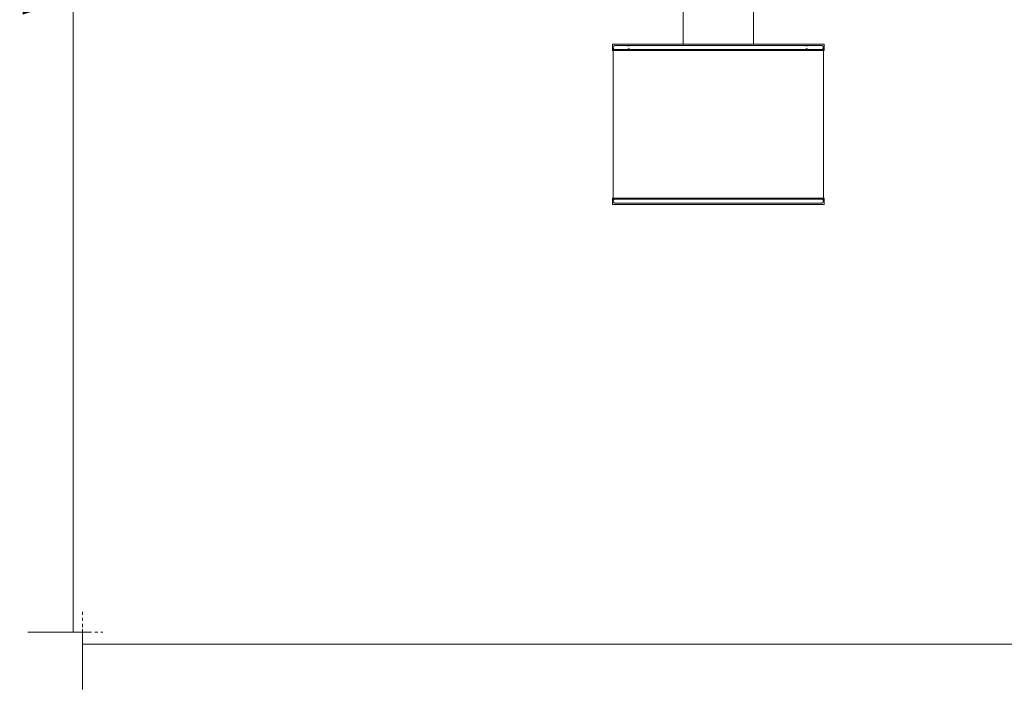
# Model space of a CAD drawing. Header units: millimetres. Extents: x 5395 to 10097, y 458 to 7363.
# Tile 1 of 10: x 5432 to 6408, y 458 to 1125. Entities that reach past the tile are written whole.
import ezdxf

# ---------------------------------------------------------------- set-up
doc = ezdxf.new("R2010")
doc.units = ezdxf.units.MM
doc.linetypes.add('Dash', pattern=[6, 3, -3])
doc.layers.add('A-ANNO-DIMS', color=7, linetype='Dash', lineweight=9, true_color=0xd2d2d2)
doc.layers.add('A-ANNO-DIMS-15', color=7, linetype='Continuous', lineweight=9)
doc.layers.add('E-LITE-EQPM', color=7, linetype='Continuous', lineweight=20)
doc.styles.add('Arial Narrow', font='ARIALN.TTF', dxfattribs={"height": 33})
doc.dimstyles.new('FARO_-_2_2mm_Arial_Narrow_mm_Inch_Left', dxfattribs={"dimscale": 304.8, "dimtxt": 33.773222, "dimasz": 0, "dimexe": 0.147638, "dimexo": 0.0625, "dimgap": 0.024606, "dimtad": 1, "dimdec": 0, "dimzin": 0, "dimdsep": 46, "dimtxsty": 'Arial Narrow', "dimblk1": 'NONE', "dimblk2": 'NONE', "dimsah": 1, "dimcen": 0.09, "dimadec": 0, "dimazin": 0, "dimtfac": 1, "dimtdec": 4, "dimtix": 1, "dimtmove": 0, "dimatfit": 3, "dimfxl": 0.049213, "dimfxlon": 1, "dimtvp": 1, "dimtolj": 1, "dimtzin": 0, "dimarcsym": 2})

# ---------------------------------------------------------------- blocks, each defined once
blk = doc.blocks.new('64314-5L   _Suspended_tensor - 64314-47-5L MAMBO Black_rattan pendant lamp ø210-5L-721066-Alzado_PDF')
at = {"layer": 'E-LITE-EQPM', "lineweight": 9}
for p, q in [((6089.21, 1179.05), (6089.21, 1100.76)), ((6159.21, 1100.76), (6159.21, 1179.05)), ((6019.16, 1100.2), (6019.16, 1094.5)), ((6032.6, 1094.5), (6019.16, 1094.5)), ((6019.96, 1095.68), (6019.96, 946.75)), ((6031.89, 1100.77), (6032, 1100.77)), ((6229.08, 1094.5), (6032.6, 1094.5)), ((6035.93, 1100.77), (6034.05, 1100.77)), ((6034.05, 1100.77), (6035.84, 1100.77)), ((6036.09, 1099), (6034.39, 1099)), ((6034.39, 1095.91), (6036.09, 1095.91)), ((6037.38, 1100.77), (6044.66, 1100.77)), ((6044.73, 1100.77), (6037.54, 1100.77)), ((6045.84, 1100.77), (6049.53, 1100.77)), ((6049.42, 1100.77), (6045.95, 1100.77)), ((6056.69, 1100.77), (6061.59, 1100.77)), ((6061.49, 1100.77), (6056.75, 1100.77)), ((6064.01, 1100.77), (6063.28, 1100.77)), ((6063.35, 1100.77), (6064.07, 1100.77)), ((6068.65, 1100.77), (6066.38, 1100.77)), ((6066.4, 1100.77), (6068.63, 1100.77)), ((6080.94, 1100.77), (6078.9, 1100.77)), ((6078.95, 1100.77), (6080.96, 1100.77)), ((6085.06, 1100.77), (6087.14, 1100.77)), ((6087.2, 1100.77), (6085.09, 1100.77)), ((6093.74, 1100.77), (6092.67, 1100.77)), ((6099.22, 1100.77), (6098.11, 1100.77)), ((6119.03, 1100.77), (6116.07, 1100.77)), ((6127.45, 1100.77), (6126.61, 1100.77)), ((6146.11, 1100.77), (6145.53, 1100.77)), ((6162.98, 1100.77), (6158.74, 1100.77)), ((6158.96, 1100.77), (6162.94, 1100.77)), ((6170.42, 1100.77), (6166.36, 1100.77)), ((6166.37, 1100.77), (6170.48, 1100.77)), ((6180.47, 1100.77), (6184.86, 1100.77)), ((6184.8, 1100.77), (6180.48, 1100.77)), ((6192.19, 1100.77), (6186.59, 1100.77)), ((6186.68, 1100.77), (6192.14, 1100.77)), ((6197.01, 1100.77), (6195.44, 1100.77)), ((6195.47, 1100.77), (6197.07, 1100.77)), ((6203.63, 1100.77), (6200.21, 1100.77)), ((6200.22, 1100.77), (6203.56, 1100.77)), ((6204.95, 1100.77), (6206.31, 1100.77)), ((6206.28, 1100.77), (6204.97, 1100.77)), ((6216.96, 1100.77), (6209.76, 1100.77)), ((6209.87, 1100.77), (6210.84, 1100.77)), ((6210.84, 1100.77), (6217.09, 1100.77)), ((6212.68, 1099), (6211.05, 1099)), ((6211.05, 1095.91), (6212.68, 1095.91)), ((6219.14, 1100.77), (6222.25, 1100.77)), ((6223.55, 1100.77), (6219.23, 1100.77)), ((6228.36, 946.75), (6228.36, 1095.68)), ((6229.16, 1094.5), (6229.16, 1100.2)), ((6019.16, 948.05), (6019.16, 942.35)), ((6032.6, 948.05), (6019.16, 948.05)), ((6229.08, 948.05), (6032.6, 948.05)), ((6229.16, 942.35), (6229.16, 948.05)), ((6031.89, 941.77), (6032, 941.77)), ((6035.93, 941.77), (6034.05, 941.77)), ((6034.05, 941.77), (6035.84, 941.77)), ((6037.38, 941.77), (6044.66, 941.77)), ((6044.73, 941.77), (6037.54, 941.77)), ((6045.84, 941.77), (6049.53, 941.77)), ((6049.42, 941.77), (6045.95, 941.77)), ((6056.69, 941.77), (6061.59, 941.77)), ((6061.49, 941.77), (6056.75, 941.77)), ((6064.01, 941.77), (6063.28, 941.77)), ((6063.35, 941.77), (6064.07, 941.77)), ((6068.65, 941.77), (6066.38, 941.77)), ((6066.4, 941.77), (6068.63, 941.77)), ((6080.94, 941.77), (6078.9, 941.77)), ((6078.95, 941.77), (6080.96, 941.77)), ((6083, 941.77), (6087.14, 941.77)), ((6087.2, 941.77), (6083.01, 941.77)), ((6093.74, 941.77), (6092.67, 941.77)), ((6092.72, 941.77), (6093.78, 941.77)), ((6116.07, 941.77), (6119.03, 941.77)), ((6119.03, 941.77), (6116.07, 941.77)), ((6126.6, 941.77), (6127.45, 941.77)), ((6127.45, 941.77), (6126.61, 941.77)), ((6145.51, 941.77), (6146.09, 941.77)), ((6146.11, 941.77), (6145.53, 941.77)), ((6158.7, 941.77), (6162.94, 941.77)), ((6162.98, 941.77), (6158.74, 941.77)), ((6170.42, 941.77), (6166.36, 941.77)), ((6166.37, 941.77), (6170.48, 941.77)), ((6192.14, 941.77), (6198.64, 941.77)), ((6198.54, 941.77), (6192.19, 941.77)), ((6201.78, 941.77), (6207.61, 941.77)), ((6207.54, 941.77), (6201.92, 941.77)), ((6216.96, 941.77), (6209.76, 941.77)), ((6209.87, 941.77), (6210.84, 941.77)), ((6210.84, 941.77), (6217.09, 941.77)), ((6219.14, 941.77), (6222.25, 941.77)), ((6223.55, 941.77), (6219.23, 941.77))]:
    blk.add_line(p, q, dxfattribs=at)
at = {"layer": 'E-LITE-EQPM', "lineweight": 9, "flags": 128}
for points in [[(6019.16, 1100.2), (6019.16, 1100.22), (6019.16, 1100.25), (6019.17, 1100.27), (6019.17, 1100.29), (6019.17, 1100.31), (6019.18, 1100.34), (6019.18, 1100.36), (6019.19, 1100.38), (6019.2, 1100.4), (6019.21, 1100.42), (6019.22, 1100.45), (6019.23, 1100.47), (6019.24, 1100.49), (6019.25, 1100.51), (6019.26, 1100.52), (6019.28, 1100.54), (6019.29, 1100.56), (6019.3, 1100.58), (6019.32, 1100.6), (6019.34, 1100.61), (6019.35, 1100.63), (6019.37, 1100.64), (6019.39, 1100.66), (6019.41, 1100.67), (6019.43, 1100.68), (6019.45, 1100.7), (6019.47, 1100.71), (6019.49, 1100.72), (6019.51, 1100.73), (6019.53, 1100.73), (6019.55, 1100.74), (6019.57, 1100.75), (6019.59, 1100.76), (6019.62, 1100.76), (6019.64, 1100.77), (6019.66, 1100.77), (6019.68, 1100.77), (6019.71, 1100.77), (6019.73, 1100.77), (6019.74, 1100.77)], [(6033.1, 1100.77), (6031.13, 1100.77), (6029.31, 1100.77), (6027.64, 1100.77), (6026.12, 1100.77), (6024.76, 1100.77), (6023.56, 1100.77), (6022.52, 1100.77), (6021.64, 1100.77), (6020.93, 1100.77), (6020.38, 1100.77), (6020, 1100.77), (6019.79, 1100.77), (6019.74, 1100.77)], [(6019.74, 1100.77), (6019.82, 1100.77), (6020.07, 1100.77), (6020.49, 1100.77), (6021.07, 1100.77), (6021.82, 1100.77), (6022.73, 1100.77), (6023.8, 1100.77), (6024.77, 1100.77)], [(6019.96, 1097.34), (6019.96, 1097.42), (6019.97, 1097.5), (6019.98, 1097.57), (6019.99, 1097.65), (6020, 1097.73), (6020.02, 1097.81), (6020.04, 1097.89), (6020.06, 1097.96), (6020.09, 1098.04), (6020.12, 1098.11), (6020.15, 1098.19), (6020.19, 1098.26), (6020.23, 1098.33), (6020.27, 1098.4), (6020.31, 1098.46), (6020.36, 1098.53), (6020.41, 1098.59), (6020.46, 1098.65), (6020.51, 1098.71), (6020.57, 1098.77), (6020.63, 1098.82), (6020.69, 1098.88), (6020.75, 1098.93), (6020.82, 1098.97), (6020.88, 1099.02), (6020.95, 1099.06), (6021.02, 1099.1), (6021.09, 1099.14), (6021.16, 1099.17), (6021.24, 1099.2), (6021.31, 1099.23), (6021.39, 1099.25), (6021.47, 1099.27), (6021.54, 1099.29), (6021.62, 1099.31), (6021.7, 1099.32), (6021.78, 1099.33), (6021.86, 1099.33), (6021.94, 1099.34), (6021.96, 1099.34)], [(6021.96, 1095.34), (6021.88, 1095.34), (6021.8, 1095.34), (6021.72, 1095.35), (6021.64, 1095.36), (6021.56, 1095.38), (6021.49, 1095.39), (6021.41, 1095.41), (6021.33, 1095.44), (6021.26, 1095.46), (6021.18, 1095.49), (6021.11, 1095.53), (6021.04, 1095.56), (6020.97, 1095.6), (6020.9, 1095.64), (6020.83, 1095.68), (6020.77, 1095.73), (6020.7, 1095.78), (6020.64, 1095.83), (6020.58, 1095.89), (6020.53, 1095.94), (6020.47, 1096), (6020.42, 1096.06), (6020.37, 1096.12), (6020.32, 1096.19), (6020.28, 1096.25), (6020.24, 1096.32), (6020.2, 1096.39), (6020.16, 1096.46), (6020.13, 1096.54), (6020.1, 1096.61), (6020.07, 1096.69), (6020.05, 1096.76), (6020.02, 1096.84), (6020.01, 1096.92), (6019.99, 1097), (6019.98, 1097.07), (6019.97, 1097.15), (6019.96, 1097.23), (6019.96, 1097.31), (6019.96, 1097.34)], [(6035.04, 1099.34), (6033.11, 1099.34), (6031.33, 1099.34), (6029.69, 1099.34), (6028.21, 1099.34), (6026.88, 1099.34), (6025.71, 1099.34), (6024.69, 1099.34), (6023.83, 1099.34), (6023.13, 1099.34), (6022.6, 1099.34), (6022.22, 1099.34), (6022.01, 1099.34), (6021.96, 1099.34)], [(6021.96, 1099.34), (6022.04, 1099.34), (6022.29, 1099.34), (6022.7, 1099.34), (6023.27, 1099.34)], [(6023.47, 1095.34), (6023.11, 1095.34), (6022.58, 1095.34), (6022.21, 1095.34), (6022.01, 1095.34), (6021.96, 1095.34)], [(6021.96, 1095.34), (6022.04, 1095.34), (6022.29, 1095.34), (6022.7, 1095.34), (6023.27, 1095.34), (6024, 1095.34), (6024.89, 1095.34), (6025.94, 1095.34), (6027.15, 1095.34), (6028.51, 1095.34), (6030.03, 1095.34), (6031.7, 1095.34), (6033.51, 1095.34), (6035.04, 1095.34)], [(6228.59, 1100.77), (6228.51, 1100.77), (6228.26, 1100.77), (6227.84, 1100.77), (6227.26, 1100.77), (6226.51, 1100.77), (6225.6, 1100.77), (6224.52, 1100.77), (6223.29, 1100.77), (6221.9, 1100.77), (6220.35, 1100.77), (6218.64, 1100.77), (6216.79, 1100.77), (6214.79, 1100.77), (6212.64, 1100.77), (6210.35, 1100.77), (6207.92, 1100.77), (6205.36, 1100.77), (6202.67, 1100.77), (6199.85, 1100.77), (6196.92, 1100.77), (6193.86, 1100.77), (6190.7, 1100.77), (6187.43, 1100.77), (6184.05, 1100.77), (6180.58, 1100.77), (6177.03, 1100.77), (6173.38, 1100.77), (6169.66, 1100.77), (6165.86, 1100.77), (6162, 1100.77), (6158.08, 1100.77), (6154.1, 1100.77), (6150.08, 1100.77), (6146.01, 1100.77), (6141.91, 1100.77), (6137.78, 1100.77), (6133.63, 1100.77), (6129.46, 1100.77), (6125.29, 1100.77), (6121.11, 1100.77), (6116.94, 1100.77), (6112.78, 1100.77), (6108.64, 1100.77), (6104.52, 1100.77), (6100.44, 1100.77), (6096.39, 1100.77), (6092.39, 1100.77), (6088.43, 1100.77), (6084.54, 1100.77), (6080.71, 1100.77), (6076.94, 1100.77), (6073.26, 1100.77), (6069.65, 1100.77), (6066.13, 1100.77), (6062.71, 1100.77), (6059.38, 1100.77), (6056.16, 1100.77), (6053.04, 1100.77), (6050.04, 1100.77), (6047.16, 1100.77), (6044.4, 1100.77), (6041.77, 1100.77), (6039.27, 1100.77), (6036.9, 1100.77), (6034.68, 1100.77), (6033.1, 1100.77)], [(6226.36, 1099.34), (6226.28, 1099.34), (6226.04, 1099.34), (6225.63, 1099.34), (6225.06, 1099.34), (6224.33, 1099.34), (6223.43, 1099.34), (6222.38, 1099.34), (6221.17, 1099.34), (6219.81, 1099.34), (6218.29, 1099.34), (6216.63, 1099.34), (6214.81, 1099.34), (6212.85, 1099.34), (6210.75, 1099.34), (6208.51, 1099.34), (6206.14, 1099.34), (6203.63, 1099.34), (6201, 1099.34), (6198.24, 1099.34), (6195.37, 1099.34), (6192.38, 1099.34), (6189.28, 1099.34), (6186.08, 1099.34), (6182.78, 1099.34), (6179.38, 1099.34), (6175.9, 1099.34), (6172.33, 1099.34), (6168.69, 1099.34), (6164.97, 1099.34), (6161.2, 1099.34), (6157.36, 1099.34), (6153.46, 1099.34), (6149.53, 1099.34), (6145.55, 1099.34), (6141.53, 1099.34), (6137.49, 1099.34), (6133.43, 1099.34), (6129.35, 1099.34), (6125.27, 1099.34), (6121.18, 1099.34), (6117.1, 1099.34), (6113.02, 1099.34), (6108.97, 1099.34), (6104.94, 1099.34), (6100.94, 1099.34), (6096.98, 1099.34), (6093.06, 1099.34), (6089.19, 1099.34), (6085.38, 1099.34), (6081.63, 1099.34), (6077.95, 1099.34), (6074.34, 1099.34), (6070.81, 1099.34), (6067.37, 1099.34), (6064.02, 1099.34), (6060.76, 1099.34), (6057.61, 1099.34), (6054.56, 1099.34), (6051.62, 1099.34), (6048.8, 1099.34), (6046.1, 1099.34), (6043.52, 1099.34), (6041.08, 1099.34), (6038.77, 1099.34), (6036.59, 1099.34), (6035.04, 1099.34)], [(6035.04, 1095.34), (6037.11, 1095.34), (6039.32, 1095.34), (6041.67, 1095.34), (6044.15, 1095.34), (6046.76, 1095.34), (6049.49, 1095.34), (6052.34, 1095.34), (6055.3, 1095.34), (6058.38, 1095.34), (6061.56, 1095.34), (6064.84, 1095.34), (6068.21, 1095.34), (6071.68, 1095.34), (6075.23, 1095.34), (6078.85, 1095.34), (6082.55, 1095.34), (6086.32, 1095.34), (6090.15, 1095.34), (6094.03, 1095.34), (6097.96, 1095.34), (6101.93, 1095.34), (6105.93, 1095.34), (6109.97, 1095.34), (6114.03, 1095.34), (6118.1, 1095.34), (6122.19, 1095.34), (6126.28, 1095.34), (6130.36, 1095.34), (6134.43, 1095.34), (6138.49, 1095.34), (6142.53, 1095.34), (6146.53, 1095.34), (6150.5, 1095.34), (6154.43, 1095.34), (6158.31, 1095.34), (6162.13, 1095.34), (6165.9, 1095.34), (6169.6, 1095.34), (6173.22, 1095.34), (6176.77, 1095.34), (6180.23, 1095.34), (6183.6, 1095.34), (6186.88, 1095.34), (6190.05, 1095.34), (6193.13, 1095.34), (6196.09, 1095.34), (6198.93, 1095.34), (6201.66, 1095.34), (6204.26, 1095.34), (6206.74, 1095.34), (6209.08, 1095.34), (6211.28, 1095.34), (6213.35, 1095.34), (6215.28, 1095.34), (6217.05, 1095.34), (6218.68, 1095.34), (6220.16, 1095.34), (6221.49, 1095.34), (6222.66, 1095.34), (6223.67, 1095.34), (6224.52, 1095.34), (6225.21, 1095.34), (6225.74, 1095.34), (6226.11, 1095.34), (6226.32, 1095.34), (6226.36, 1095.34)], [(6223.56, 1100.77), (6224.76, 1100.77), (6225.8, 1100.77), (6226.68, 1100.77), (6227.39, 1100.77), (6227.94, 1100.77), (6228.32, 1100.77), (6228.54, 1100.77), (6228.59, 1100.77)], [(6226.36, 1095.34), (6226.28, 1095.34), (6226.04, 1095.34), (6225.63, 1095.34), (6225.06, 1095.34)], [(6225.19, 1099.34), (6225.73, 1099.34), (6226.1, 1099.34), (6226.31, 1099.34), (6226.36, 1099.34)], [(6226.36, 1099.34), (6226.44, 1099.33), (6226.52, 1099.33), (6226.6, 1099.32), (6226.68, 1099.31), (6226.76, 1099.3), (6226.84, 1099.28), (6226.91, 1099.26), (6226.99, 1099.23), (6227.07, 1099.21), (6227.14, 1099.18), (6227.21, 1099.14), (6227.29, 1099.11), (6227.36, 1099.07), (6227.42, 1099.03), (6227.49, 1098.99), (6227.56, 1098.94), (6227.62, 1098.89), (6227.68, 1098.84), (6227.74, 1098.79), (6227.8, 1098.73), (6227.85, 1098.67), (6227.9, 1098.61), (6227.95, 1098.55), (6228, 1098.48), (6228.05, 1098.42), (6228.09, 1098.35), (6228.13, 1098.28), (6228.16, 1098.21), (6228.2, 1098.13), (6228.23, 1098.06), (6228.25, 1097.98), (6228.28, 1097.91), (6228.3, 1097.83), (6228.32, 1097.75), (6228.33, 1097.68), (6228.35, 1097.6), (6228.35, 1097.52), (6228.36, 1097.44), (6228.36, 1097.36), (6228.36, 1097.34)], [(6228.36, 1097.34), (6228.36, 1097.26), (6228.36, 1097.18), (6228.35, 1097.1), (6228.34, 1097.02), (6228.32, 1096.94), (6228.3, 1096.86), (6228.28, 1096.78), (6228.26, 1096.71), (6228.23, 1096.63), (6228.2, 1096.56), (6228.17, 1096.48), (6228.14, 1096.41), (6228.1, 1096.34), (6228.06, 1096.27), (6228.01, 1096.21), (6227.97, 1096.14), (6227.92, 1096.08), (6227.87, 1096.02), (6227.81, 1095.96), (6227.76, 1095.9), (6227.7, 1095.85), (6227.64, 1095.79), (6227.57, 1095.74), (6227.51, 1095.7), (6227.44, 1095.65), (6227.37, 1095.61), (6227.3, 1095.57), (6227.23, 1095.54), (6227.16, 1095.5), (6227.09, 1095.47), (6227.01, 1095.44), (6226.94, 1095.42), (6226.86, 1095.4), (6226.78, 1095.38), (6226.7, 1095.36), (6226.62, 1095.35), (6226.54, 1095.34), (6226.46, 1095.34), (6226.38, 1095.34), (6226.36, 1095.34)], [(6228.59, 1100.77), (6228.61, 1100.77), (6228.64, 1100.77), (6228.66, 1100.77), (6228.68, 1100.77), (6228.7, 1100.76), (6228.73, 1100.76), (6228.75, 1100.75), (6228.77, 1100.74), (6228.79, 1100.74), (6228.81, 1100.73), (6228.83, 1100.72), (6228.85, 1100.71), (6228.87, 1100.7), (6228.89, 1100.69), (6228.91, 1100.67), (6228.93, 1100.66), (6228.95, 1100.65), (6228.97, 1100.63), (6228.98, 1100.62), (6229, 1100.6), (6229.02, 1100.58), (6229.03, 1100.57), (6229.05, 1100.55), (6229.06, 1100.53), (6229.07, 1100.51), (6229.08, 1100.49), (6229.09, 1100.47), (6229.11, 1100.45), (6229.11, 1100.43), (6229.12, 1100.41), (6229.13, 1100.39), (6229.14, 1100.37), (6229.14, 1100.34), (6229.15, 1100.32), (6229.15, 1100.3), (6229.16, 1100.28), (6229.16, 1100.25), (6229.16, 1100.23), (6229.16, 1100.21), (6229.16, 1100.2)], [(6019.96, 945.21), (6019.96, 945.29), (6019.97, 945.37), (6019.98, 945.45), (6019.99, 945.53), (6020, 945.61), (6020.02, 945.69), (6020.04, 945.77), (6020.06, 945.84), (6020.09, 945.92), (6020.12, 945.99), (6020.15, 946.06), (6020.19, 946.14), (6020.23, 946.21), (6020.27, 946.27), (6020.31, 946.34), (6020.36, 946.41), (6020.41, 946.47), (6020.46, 946.53), (6020.51, 946.59), (6020.57, 946.65), (6020.63, 946.7), (6020.69, 946.75), (6020.75, 946.8), (6020.82, 946.85), (6020.88, 946.9), (6020.95, 946.94), (6021.02, 946.98), (6021.09, 947.01), (6021.16, 947.05), (6021.24, 947.08), (6021.31, 947.1), (6021.39, 947.13), (6021.47, 947.15), (6021.54, 947.17), (6021.62, 947.18), (6021.7, 947.2), (6021.78, 947.2), (6021.86, 947.21), (6021.94, 947.21), (6021.96, 947.21)], [(6035.04, 947.21), (6033.11, 947.21), (6031.33, 947.21), (6029.69, 947.21), (6028.21, 947.21), (6026.88, 947.21), (6025.71, 947.21), (6024.69, 947.21), (6023.83, 947.21), (6023.13, 947.21), (6022.6, 947.21), (6022.22, 947.21), (6022.01, 947.21), (6021.96, 947.21)], [(6021.96, 947.21), (6022.04, 947.21), (6022.29, 947.21), (6022.7, 947.21), (6023.27, 947.21)], [(6226.36, 947.21), (6226.28, 947.21), (6226.04, 947.21), (6225.63, 947.21), (6225.06, 947.21), (6224.33, 947.21), (6223.43, 947.21), (6222.38, 947.21), (6221.17, 947.21), (6219.81, 947.21), (6218.29, 947.21), (6216.63, 947.21), (6214.81, 947.21), (6212.85, 947.21), (6210.75, 947.21), (6208.51, 947.21), (6206.14, 947.21), (6203.63, 947.21), (6201, 947.21), (6198.24, 947.21), (6195.37, 947.21), (6192.38, 947.21), (6189.28, 947.21), (6186.08, 947.21), (6182.78, 947.21), (6179.38, 947.21), (6175.9, 947.21), (6172.33, 947.21), (6168.69, 947.21), (6164.97, 947.21), (6161.2, 947.21), (6157.36, 947.21), (6153.46, 947.21), (6149.53, 947.21), (6145.55, 947.21), (6141.53, 947.21), (6137.49, 947.21), (6133.43, 947.21), (6129.35, 947.21), (6125.27, 947.21), (6121.18, 947.21), (6117.1, 947.21), (6113.02, 947.21), (6108.97, 947.21), (6104.94, 947.21), (6100.94, 947.21), (6096.98, 947.21), (6093.06, 947.21), (6089.19, 947.21), (6085.38, 947.21), (6081.63, 947.21), (6077.95, 947.21), (6074.34, 947.21), (6070.81, 947.21), (6067.37, 947.21), (6064.02, 947.21), (6060.76, 947.21), (6057.61, 947.21), (6054.56, 947.21), (6051.62, 947.21), (6048.8, 947.21), (6046.1, 947.21), (6043.52, 947.21), (6041.08, 947.21), (6038.77, 947.21), (6036.59, 947.21), (6035.04, 947.21)], [(6225.19, 947.21), (6225.73, 947.21), (6226.1, 947.21), (6226.31, 947.21), (6226.36, 947.21)], [(6226.36, 947.21), (6226.44, 947.21), (6226.52, 947.21), (6226.6, 947.2), (6226.68, 947.19), (6226.76, 947.17), (6226.84, 947.16), (6226.91, 947.13), (6226.99, 947.11), (6227.07, 947.08), (6227.14, 947.05), (6227.21, 947.02), (6227.29, 946.99), (6227.36, 946.95), (6227.42, 946.91), (6227.49, 946.86), (6227.56, 946.82), (6227.62, 946.77), (6227.68, 946.72), (6227.74, 946.66), (6227.8, 946.61), (6227.85, 946.55), (6227.9, 946.49), (6227.95, 946.42), (6228, 946.36), (6228.05, 946.29), (6228.09, 946.22), (6228.13, 946.16), (6228.16, 946.08), (6228.2, 946.01), (6228.23, 945.94), (6228.25, 945.86), (6228.28, 945.79), (6228.3, 945.71), (6228.32, 945.63), (6228.33, 945.55), (6228.35, 945.47), (6228.35, 945.39), (6228.36, 945.31), (6228.36, 945.23), (6228.36, 945.21)], [(6019.74, 941.77), (6019.71, 941.77), (6019.69, 941.78), (6019.67, 941.78), (6019.64, 941.78), (6019.62, 941.79), (6019.6, 941.79), (6019.58, 941.8), (6019.55, 941.8), (6019.53, 941.81), (6019.51, 941.82), (6019.49, 941.83), (6019.47, 941.84), (6019.45, 941.85), (6019.43, 941.86), (6019.41, 941.87), (6019.39, 941.89), (6019.37, 941.9), (6019.36, 941.92), (6019.34, 941.93), (6019.32, 941.95), (6019.31, 941.96), (6019.29, 941.98), (6019.28, 942), (6019.27, 942.02), (6019.25, 942.04), (6019.24, 942.06), (6019.23, 942.08), (6019.22, 942.1), (6019.21, 942.12), (6019.2, 942.14), (6019.19, 942.16), (6019.19, 942.18), (6019.18, 942.2), (6019.17, 942.23), (6019.17, 942.25), (6019.17, 942.27), (6019.16, 942.29), (6019.16, 942.32), (6019.16, 942.34), (6019.16, 942.35)], [(6024.72, 941.77), (6023.52, 941.77), (6022.49, 941.77), (6021.62, 941.77), (6020.91, 941.77), (6020.37, 941.77), (6019.99, 941.77), (6019.78, 941.77), (6019.74, 941.77)], [(6019.74, 941.77), (6019.82, 941.77), (6020.07, 941.77), (6020.49, 941.77), (6021.07, 941.77), (6021.82, 941.77), (6022.73, 941.77), (6023.8, 941.77), (6025.04, 941.77), (6026.43, 941.77), (6027.98, 941.77), (6029.68, 941.77), (6031.54, 941.77), (6033.1, 941.77)], [(6021.96, 943.21), (6021.88, 943.21), (6021.8, 943.22), (6021.72, 943.23), (6021.64, 943.24), (6021.56, 943.25), (6021.49, 943.27), (6021.41, 943.29), (6021.33, 943.31), (6021.26, 943.34), (6021.18, 943.37), (6021.11, 943.4), (6021.04, 943.44), (6020.97, 943.48), (6020.9, 943.52), (6020.83, 943.56), (6020.77, 943.61), (6020.7, 943.66), (6020.64, 943.71), (6020.58, 943.76), (6020.53, 943.82), (6020.47, 943.88), (6020.42, 943.94), (6020.37, 944), (6020.32, 944.07), (6020.28, 944.13), (6020.24, 944.2), (6020.2, 944.27), (6020.16, 944.34), (6020.13, 944.41), (6020.1, 944.49), (6020.07, 944.56), (6020.05, 944.64), (6020.02, 944.72), (6020.01, 944.79), (6019.99, 944.87), (6019.98, 944.95), (6019.97, 945.03), (6019.96, 945.11), (6019.96, 945.19), (6019.96, 945.21)], [(6023.32, 943.21), (6023.11, 943.21), (6022.58, 943.21), (6022.21, 943.21), (6022.01, 943.21), (6021.96, 943.21)], [(6021.96, 943.21), (6022.04, 943.21), (6022.29, 943.21), (6022.7, 943.21), (6023.27, 943.21), (6024, 943.21), (6024.89, 943.21), (6025.94, 943.21), (6027.15, 943.21), (6028.51, 943.21), (6030.03, 943.21), (6031.7, 943.21), (6033.51, 943.21), (6035.04, 943.21)], [(6033.1, 941.77), (6035.22, 941.77), (6037.48, 941.77), (6039.87, 941.77), (6042.41, 941.77), (6045.07, 941.77), (6047.86, 941.77), (6050.77, 941.77), (6053.8, 941.77), (6056.94, 941.77), (6060.19, 941.77), (6063.54, 941.77), (6066.99, 941.77), (6070.53, 941.77), (6074.16, 941.77), (6077.87, 941.77), (6081.65, 941.77), (6085.49, 941.77), (6089.4, 941.77), (6093.37, 941.77), (6097.38, 941.77), (6101.44, 941.77), (6105.54, 941.77), (6109.66, 941.77), (6113.81, 941.77), (6117.97, 941.77), (6122.14, 941.77), (6126.32, 941.77), (6130.49, 941.77), (6134.66, 941.77), (6138.8, 941.77), (6142.93, 941.77), (6147.02, 941.77), (6151.08, 941.77), (6155.09, 941.77), (6159.05, 941.77), (6162.96, 941.77), (6166.81, 941.77), (6170.59, 941.77), (6174.29, 941.77), (6177.91, 941.77), (6181.45, 941.77), (6184.9, 941.77), (6188.24, 941.77), (6191.49, 941.77), (6194.63, 941.77), (6197.65, 941.77), (6200.56, 941.77), (6203.35, 941.77), (6206.01, 941.77), (6208.53, 941.77), (6210.93, 941.77), (6213.18, 941.77), (6215.29, 941.77), (6217.26, 941.77), (6219.08, 941.77), (6220.74, 941.77), (6222.25, 941.77), (6223.61, 941.77), (6224.8, 941.77), (6225.84, 941.77), (6226.71, 941.77), (6227.41, 941.77), (6227.96, 941.77), (6228.33, 941.77), (6228.54, 941.77), (6228.59, 941.77)], [(6035.04, 943.21), (6037.11, 943.21), (6039.32, 943.21), (6041.67, 943.21), (6044.15, 943.21), (6046.76, 943.21), (6049.49, 943.21), (6052.34, 943.21), (6055.3, 943.21), (6058.38, 943.21), (6061.56, 943.21), (6064.84, 943.21), (6068.21, 943.21), (6071.68, 943.21), (6075.23, 943.21), (6078.85, 943.21), (6082.55, 943.21), (6086.32, 943.21), (6090.15, 943.21), (6094.03, 943.21), (6097.96, 943.21), (6101.93, 943.21), (6105.93, 943.21), (6109.97, 943.21), (6114.03, 943.21), (6118.1, 943.21), (6122.19, 943.21), (6126.28, 943.21), (6130.36, 943.21), (6134.43, 943.21), (6138.49, 943.21), (6142.53, 943.21), (6146.53, 943.21), (6150.5, 943.21), (6154.43, 943.21), (6158.31, 943.21), (6162.13, 943.21), (6165.9, 943.21), (6169.6, 943.21), (6173.22, 943.21), (6176.77, 943.21), (6180.23, 943.21), (6183.6, 943.21), (6186.88, 943.21), (6190.05, 943.21), (6193.13, 943.21), (6196.09, 943.21), (6198.93, 943.21), (6201.66, 943.21), (6204.26, 943.21), (6206.74, 943.21), (6209.08, 943.21), (6211.28, 943.21), (6213.35, 943.21), (6215.28, 943.21), (6217.05, 943.21), (6218.68, 943.21), (6220.16, 943.21), (6221.49, 943.21), (6222.66, 943.21), (6223.67, 943.21), (6224.52, 943.21), (6225.21, 943.21), (6225.74, 943.21), (6226.11, 943.21), (6226.32, 943.21), (6226.36, 943.21)], [(6228.59, 941.77), (6228.51, 941.77), (6228.26, 941.77), (6227.84, 941.77), (6227.26, 941.77), (6226.51, 941.77), (6225.6, 941.77), (6224.52, 941.77), (6223.55, 941.77)], [(6226.36, 943.21), (6226.28, 943.21), (6226.04, 943.21), (6225.63, 943.21), (6225.06, 943.21)], [(6228.36, 945.21), (6228.36, 945.13), (6228.36, 945.05), (6228.35, 944.97), (6228.34, 944.89), (6228.32, 944.82), (6228.3, 944.74), (6228.28, 944.66), (6228.26, 944.58), (6228.23, 944.51), (6228.2, 944.43), (6228.17, 944.36), (6228.14, 944.29), (6228.1, 944.22), (6228.06, 944.15), (6228.01, 944.08), (6227.97, 944.02), (6227.92, 943.95), (6227.87, 943.89), (6227.81, 943.83), (6227.76, 943.78), (6227.7, 943.72), (6227.64, 943.67), (6227.57, 943.62), (6227.51, 943.57), (6227.44, 943.53), (6227.37, 943.49), (6227.3, 943.45), (6227.23, 943.41), (6227.16, 943.38), (6227.09, 943.35), (6227.01, 943.32), (6226.94, 943.3), (6226.86, 943.27), (6226.78, 943.26), (6226.7, 943.24), (6226.62, 943.23), (6226.54, 943.22), (6226.46, 943.21), (6226.38, 943.21), (6226.36, 943.21)], [(6229.16, 942.35), (6229.16, 942.32), (6229.16, 942.3), (6229.16, 942.28), (6229.15, 942.26), (6229.15, 942.23), (6229.15, 942.21), (6229.14, 942.19), (6229.13, 942.17), (6229.13, 942.14), (6229.12, 942.12), (6229.11, 942.1), (6229.1, 942.08), (6229.09, 942.06), (6229.07, 942.04), (6229.06, 942.02), (6229.05, 942), (6229.03, 941.99), (6229.02, 941.97), (6229, 941.95), (6228.99, 941.94), (6228.97, 941.92), (6228.95, 941.91), (6228.94, 941.89), (6228.92, 941.88), (6228.9, 941.86), (6228.88, 941.85), (6228.86, 941.84), (6228.84, 941.83), (6228.82, 941.82), (6228.8, 941.81), (6228.78, 941.8), (6228.75, 941.8), (6228.73, 941.79), (6228.71, 941.79), (6228.69, 941.78), (6228.66, 941.78), (6228.64, 941.78), (6228.62, 941.77), (6228.6, 941.77), (6228.59, 941.77)]]:
    blk.add_lwpolyline(points, dxfattribs=at)
blk = doc.blocks.new('DIMBLOCK1-Alzado_PDF')
at = {"layer": 'A-ANNO-DIMS-15', "color": 251, "true_color": 0x5b5b5b}
for p, q in [((5494.11, 521.19), (5494.11, 461.19)), ((5494.11, 506.19), (5494.11, 521.19)), ((7694.11, 521.19), (7694.11, 461.19)), ((7694.11, 506.19), (7694.11, 521.19)), ((5494.11, 506.19), (7694.11, 506.19))]:
    blk.add_line(p, q, dxfattribs=at)
at = {"layer": 'A-ANNO-DIMS-15', "color": 0, "insert": (6461.96, 556.34), "char_height": 33, "width": 317.1466, "attachment_point": 1, "line_spacing_factor": 0.974696, "style": 'Arial Narrow'}
blk.add_mtext('Variable Lenght', dxfattribs=at)
blk = doc.blocks.new('_None')
blk = doc.blocks.new('DIMBLOCK2-Alzado_PDF')
at = {"layer": 'A-ANNO-DIMS-15', "color": 251, "true_color": 0x5b5b5b}
for p, q in [((5484.83, 2000), (5439.76, 2000)), ((5484.76, 518.16), (5484.76, 2000)), ((5484.76, 2000), (5499.76, 2000)), ((5499.76, 518.16), (5439.76, 518.16)), ((5484.76, 518.16), (5499.76, 518.16))]:
    blk.add_line(p, q, dxfattribs=at)
at = {"layer": 'A-ANNO-DIMS-15', "color": 0, "insert": (5434.62, 1129.88), "char_height": 33, "width": 310.0703, "attachment_point": 1, "rotation": 90, "line_spacing_factor": 0.974696, "style": 'Arial Narrow'}
blk.add_mtext('Variable Heigth', dxfattribs=at)

msp = doc.modelspace()

# ---------------------------------------------------------------- linework, layer by layer
at = {"layer": 'A-ANNO-DIMS'}
for p, q in [((5494.11, 538.16), (5494.11, 518.16)), ((5494.11, 518.16), (5514.11, 518.16))]:
    msp.add_line(p, q, dxfattribs=at)

# ---------------------------------------------------------------- block references
at = {"layer": 'E-LITE-EQPM', "lineweight": 9}
msp.add_blockref('64314-5L   _Suspended_tensor - 64314-47-5L MAMBO Black_rattan pendant lamp ø210-5L-721066-Alzado_PDF', (0, 0), dxfattribs=at)

# ---------------------------------------------------------------- dimensions: what is measured, and where the dimension line sits
at = {"layer": 'A-ANNO-DIMS', "color": 251, "linetype": 'Continuous', "true_color": 0x5b5b5b}
dim = msp.add_linear_dim(base=(5484.76, 2000), p1=(5499.76, 518.16), p2=(5499.76, 2000), angle=90, text='Variable Heigth', dimstyle='FARO_-_2_2mm_Arial_Narrow_mm_Inch_Left', override={"dimpost": '<>', "dimfxl": 1481.84377}, dxfattribs=at)
dim.commit()
dim.dimension.update_dxf_attribs({"geometry": 'DIMBLOCK2-Alzado_PDF', "text_midpoint": (5455.91, 1259.08)})
dim = msp.add_linear_dim(base=(7694.11, 506.19), p1=(5494.11, 521.19), p2=(7694.11, 521.19), text='Variable Lenght', dimstyle='FARO_-_2_2mm_Arial_Narrow_mm_Inch_Left', override={"dimpost": '<>', "dimfxl": 2200.000497}, dxfattribs=at)
dim.commit()
dim.dimension.update_dxf_attribs({"geometry": 'DIMBLOCK1-Alzado_PDF', "text_midpoint": (6594.11, 535.04)})

doc.saveas('drawing.dxf')
